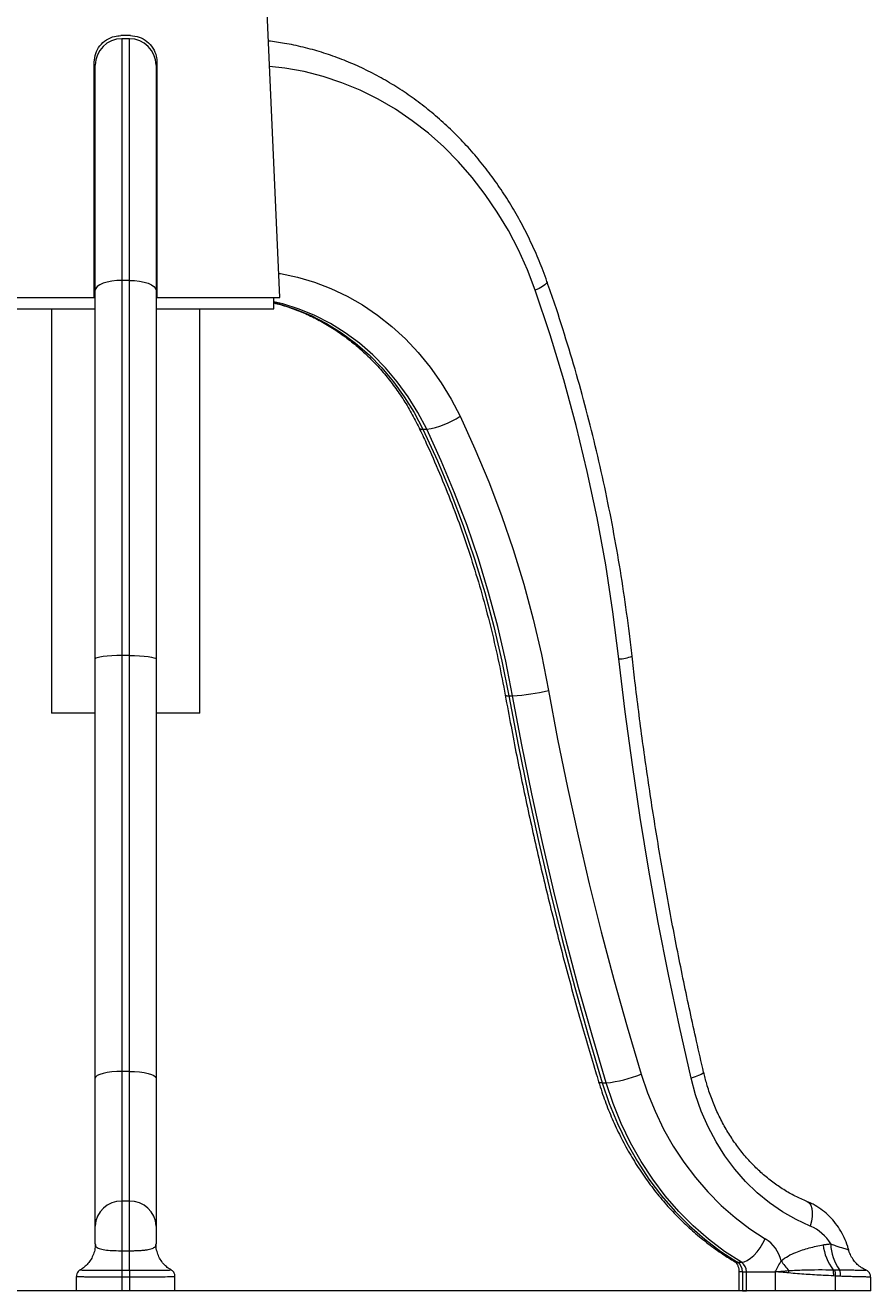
# Model space of a CAD drawing. Header units: millimetres. Extents: x 487 to 5104, y 208 to 5206.
# Tile 22 of 24: x 4501 to 4946, y 1984 to 2651. Entities that reach past the tile are written whole.
import ezdxf

# ---------------------------------------------------------------- set-up
doc = ezdxf.new("R2010")
doc.units = ezdxf.units.MM
doc.styles.add('SLDTEXTSTYLE0', font='TXT', dxfattribs={"width": 0.75})
doc.dimstyles.new('SLDDIMSTYLE0', dxfattribs={"dimtxt": 3.5, "dimasz": 3.302, "dimexe": 0, "dimexo": 0.0625, "dimgap": 0.875, "dimtad": 1, "dimlfac": 0.5, "dimrnd": 1e-09, "dimzin": 12, "dimdsep": 46, "dimtxsty": 'SLDTEXTSTYLE0', "dimsah": 1, "dimcen": 0.09, "dimadec": 0, "dimazin": 3, "dimtfac": 1, "dimtofl": 0, "dimtmove": 0, "dimatfit": 3, "dimfxl": 0, "dimfrac": 2, "dimtolj": 1, "dimtzin": 12, "dimarcsym": 0})

# ---------------------------------------------------------------- blocks, each defined once
blk = doc.blocks.new('_D_2')
at = {"color": 7, "linetype": 'Continuous', "lineweight": 0}
for p, q in [((4012.93, 3070.44), (3920.93, 3070.44)), ((3921.93, 3070.44), (3921.93, 1984.03)), ((4895.17, 1984.03), (3920.93, 1984.03))]:
    blk.add_line(p, q, dxfattribs=at)
for points in [[(3921.93, 3070.44), (3921.42, 3067.14), (3922.43, 3067.14)], [(3921.93, 1984.03), (3922.43, 1987.33), (3921.42, 1987.33)]]:
    blk.add_solid(points, dxfattribs=at)
at = {"color": 7, "linetype": 'Continuous', "lineweight": 0, "insert": (3917.41, 2138.95), "char_height": 3.5, "attachment_point": 1, "rotation": 90, "style": 'SLDTEXTSTYLE0'}
blk.add_mtext('543,20', dxfattribs=at)

msp = doc.modelspace()

# ---------------------------------------------------------------- linework, layer by layer
at = {"color": 7, "linetype": 'Continuous', "lineweight": 15}
for p, q in [((4635.094, 2507.746), (4626.76, 2698.618)), ((4556.425, 2645.746), (4551.425, 2645.746)), ((4551.925, 2644.086), (4551.925, 2516.708)), ((4555.925, 2644.086), (4551.925, 2644.086)), ((4555.925, 2516.708), (4555.925, 2644.086)), ((4537.371, 2629.746), (4537.925, 2629.746)), ((4537.425, 2507.746), (4537.425, 2631.746)), ((4537.925, 2511.456), (4537.925, 2630.086)), ((4569.925, 2630.086), (4569.925, 2511.456)), ((4569.925, 2629.746), (4570.52, 2629.746)), ((4570.425, 2631.746), (4570.425, 2507.746)), ((4551.925, 2516.708), (4551.925, 2318.873)), ((4555.925, 2516.708), (4551.925, 2516.708)), ((4555.925, 2318.873), (4555.925, 2516.708)), ((4537.925, 2317.084), (4537.925, 2511.456)), ((4569.925, 2511.456), (4569.925, 2317.084)), ((4472.756, 2507.746), (4537.425, 2507.746)), ((4537.425, 2507.746), (4537.925, 2507.746)), ((4569.925, 2507.746), (4570.428, 2507.746)), ((4570.425, 2507.746), (4635.094, 2507.746)), ((4631.925, 2501.746), (4631.925, 2507.746)), ((4475.925, 2501.746), (4537.925, 2501.746)), ((4514.925, 2501.746), (4514.925, 2288.437)), ((4569.925, 2501.746), (4631.925, 2501.746)), ((4592.925, 2288.437), (4592.925, 2501.746)), ((4710.517, 2438.264), (4712.517, 2438.264)), ((4537.925, 2096.021), (4537.925, 2317.084)), ((4551.925, 2318.873), (4551.925, 2099.67)), ((4555.925, 2318.873), (4551.925, 2318.873)), ((4555.925, 2099.67), (4555.925, 2318.873)), ((4569.925, 2317.084), (4569.925, 2096.021)), ((4755.815, 2297.659), (4757.815, 2297.659)), ((4537.925, 2288.437), (4514.925, 2288.437)), ((4592.925, 2288.437), (4569.925, 2288.437)), ((4537.925, 2018.088), (4537.925, 2096.021)), ((4551.925, 2099.67), (4551.925, 2031.308)), ((4555.925, 2099.67), (4551.925, 2099.67)), ((4555.925, 2031.308), (4555.925, 2099.67)), ((4569.925, 2096.021), (4569.925, 2018.088)), ((4805.062, 2093.612), (4807.062, 2093.612)), ((4551.925, 2031.308), (4551.925, 2005.092)), ((4555.925, 2031.308), (4551.925, 2031.308)), ((4555.925, 2005.092), (4555.925, 2031.308)), ((4537.925, 2008.71), (4537.925, 2018.088)), ((4569.925, 2018.088), (4569.925, 2008.71)), ((4551.925, 2005.092), (4551.925, 1994.835)), ((4551.925, 2005.092), (4555.925, 2005.092)), ((4555.925, 1994.835), (4555.925, 2005.092)), ((4551.925, 1994.835), (4551.925, 1991.149)), ((4551.925, 1994.835), (4555.925, 1994.835)), ((4555.925, 1994.835), (4555.925, 1991.149)), ((4876.317, 1998.994), (4878.317, 1998.994)), ((4926.716, 1995.086), (4927.617, 1995.077)), ((4527.925, 1991.489), (4527.925, 1984.028)), ((4551.925, 1991.149), (4551.925, 1984.028)), ((4555.925, 1991.149), (4551.925, 1991.149)), ((4555.925, 1991.149), (4555.925, 1984.028)), ((4579.925, 1984.028), (4579.925, 1991.501)), ((4877.058, 1994.028), (4877.058, 1984.028)), ((4878.934, 1994.028), (4880.934, 1994.028)), ((4878.934, 1994.028), (4878.934, 1984.028)), ((4880.934, 1994.028), (4896.174, 1994.028)), ((4880.934, 1984.028), (4880.934, 1994.028)), ((4896.174, 1994.028), (4896.174, 1984.028)), ((4927.783, 1991.748), (4926.928, 1991.803)), ((4927.783, 1991.748), (4927.783, 1984.028)), ((4930.596, 1991.611), (4927.783, 1991.748)), ((4946.442, 1984.028), (4946.442, 1991.177)), ((4551.925, 1984.028), (4527.925, 1984.028)), ((4555.925, 1984.028), (4551.925, 1984.028)), ((4579.925, 1984.028), (4555.925, 1984.028)), ((4878.934, 1984.028), (4877.058, 1984.028)), ((4878.934, 1984.028), (4880.934, 1984.028)), ((4896.174, 1984.028), (4880.934, 1984.028)), ((4927.783, 1984.028), (4896.174, 1984.028)), ((4946.442, 1984.028), (4927.783, 1984.028))]:
    msp.add_line(p, q, dxfattribs=at)
at = {"color": 8, "linetype": 'Continuous', "lineweight": 15}
msp.add_line((4878.934, 1994.028), (4877.058, 1994.028), dxfattribs=at)
at = {"color": 8, "linetype": 'Continuous', "lineweight": 15, "flags": 128}
for points in [[(4769.697, 2511.456), (4765.553, 2522.298), (4760.83, 2532.82), (4755.548, 2542.981), (4749.727, 2552.741), (4743.39, 2562.064), (4736.562, 2570.911), (4729.269, 2579.249), (4721.54, 2587.046), (4713.404, 2594.271), (4704.894, 2600.895), (4696.042, 2606.893), (4686.884, 2612.242), (4677.454, 2616.921), (4667.79, 2620.911), (4657.929, 2624.197), (4647.91, 2626.766), (4637.772, 2628.608), (4629.776, 2629.539)], [(4634.541, 2520.409), (4635.541, 2520.249), (4644.55, 2518.385), (4653.421, 2515.788), (4662.11, 2512.471), (4670.574, 2508.452), (4678.77, 2503.75), (4686.657, 2498.389), (4694.195, 2492.397), (4701.346, 2485.802), (4708.074, 2478.639), (4714.346, 2470.943), (4720.129, 2462.753), (4725.396, 2454.11), (4730.118, 2445.058)], [(4775.909, 2516.088), (4775.931, 2515.823), (4775.594, 2515.17), (4774.762, 2514.374), (4773.466, 2513.466), (4771.756, 2512.481), (4769.697, 2511.456)], [(4712.517, 2438.264), (4707.914, 2447.037), (4702.747, 2455.382), (4697.046, 2463.249), (4690.844, 2470.594), (4684.177, 2477.374), (4677.083, 2483.55), (4669.604, 2489.086), (4661.783, 2493.95), (4653.664, 2498.114), (4645.294, 2501.555), (4636.723, 2504.252), (4631.925, 2505.415)], [(4631.925, 2504.96), (4634.723, 2504.252), (4643.294, 2501.555), (4651.664, 2498.114), (4659.783, 2493.95), (4667.604, 2489.086), (4675.083, 2483.55), (4682.177, 2477.374), (4688.844, 2470.594), (4695.046, 2463.249), (4700.747, 2455.382), (4705.914, 2447.037), (4710.517, 2438.264)], [(4858.448, 2099.21), (4858.438, 2099.055), (4858.043, 2098.602), (4857.14, 2098.049), (4855.763, 2097.418), (4853.965, 2096.733), (4851.816, 2096.021)], [(4805.062, 2093.612), (4803.916, 2093.702), (4803.254, 2093.966), (4803.108, 2094.177)], [(4912.873, 2031.072), (4912.917, 2031.054), (4914.003, 2030.301), (4914.845, 2029.08), (4915.409, 2027.436), (4915.675, 2025.432), (4915.632, 2023.147), (4915.282, 2020.667), (4914.638, 2018.088)], [(4876.317, 1998.994), (4875.058, 1999.233), (4874.706, 1999.411)]]:
    msp.add_lwpolyline(points, dxfattribs=at)
at = {"color": 7, "linetype": 'Continuous', "lineweight": 15, "flags": 128}
for points in [[(4551.925, 2516.708), (4549.194, 2516.607), (4546.567, 2516.308), (4544.147, 2515.823), (4542.026, 2515.17), (4540.284, 2514.374), (4538.991, 2513.466), (4538.194, 2512.481), (4537.925, 2511.456)], [(4555.925, 2516.708), (4558.656, 2516.607), (4561.283, 2516.308), (4563.703, 2515.823), (4565.825, 2515.17), (4567.566, 2514.374), (4568.859, 2513.466), (4569.656, 2512.481), (4569.925, 2511.456)], [(4813.818, 2317.084), (4810.684, 2342.008), (4806.86, 2366.803), (4802.35, 2391.443), (4797.159, 2415.905), (4791.292, 2440.162), (4784.754, 2464.189), (4777.554, 2487.962), (4769.697, 2511.456)], [(4730.118, 2445.058), (4737.973, 2427.967), (4745.266, 2410.546), (4751.985, 2392.82), (4758.122, 2374.815), (4763.668, 2356.557), (4768.615, 2338.07), (4772.955, 2319.381), (4776.684, 2300.517)], [(4710.517, 2438.264), (4718.158, 2421.638), (4725.252, 2404.691), (4731.789, 2387.449), (4737.759, 2369.934), (4743.154, 2352.173), (4747.965, 2334.189), (4752.188, 2316.01), (4755.815, 2297.659)], [(4757.815, 2297.659), (4754.188, 2316.01), (4749.965, 2334.189), (4745.154, 2352.173), (4739.759, 2369.934), (4733.789, 2387.449), (4727.252, 2404.691), (4720.158, 2421.638), (4712.517, 2438.264)], [(4551.925, 2318.873), (4549.194, 2318.839), (4546.567, 2318.737), (4544.147, 2318.572), (4542.026, 2318.349), (4540.284, 2318.078), (4538.991, 2317.769), (4538.194, 2317.433), (4537.925, 2317.084)], [(4555.925, 2318.873), (4558.656, 2318.839), (4561.283, 2318.737), (4563.703, 2318.572), (4565.825, 2318.349), (4567.566, 2318.078), (4568.859, 2317.769), (4569.656, 2317.433), (4569.925, 2317.084)], [(4851.816, 2096.021), (4845.652, 2123.301), (4839.889, 2150.697), (4834.528, 2178.203), (4829.572, 2205.809), (4825.022, 2233.508), (4820.878, 2261.292), (4817.143, 2289.154), (4813.818, 2317.084)], [(4755.815, 2297.659), (4760.684, 2271.766), (4765.924, 2245.969), (4771.534, 2220.276), (4777.511, 2194.694), (4783.854, 2169.229), (4790.562, 2143.89), (4797.632, 2118.682), (4805.062, 2093.612)], [(4807.062, 2093.612), (4799.632, 2118.682), (4792.562, 2143.89), (4785.854, 2169.229), (4779.511, 2194.694), (4773.534, 2220.276), (4767.924, 2245.969), (4762.684, 2271.766), (4757.815, 2297.659)], [(4776.684, 2300.517), (4781.511, 2274.85), (4786.705, 2249.279), (4792.265, 2223.811), (4798.19, 2198.452), (4804.478, 2173.211), (4811.127, 2148.093), (4818.135, 2123.105), (4825.5, 2098.255)], [(4551.925, 2099.67), (4549.194, 2099.6), (4546.567, 2099.393), (4544.147, 2099.055), (4542.026, 2098.602), (4540.284, 2098.049), (4538.991, 2097.418), (4538.194, 2096.733), (4537.925, 2096.021)], [(4555.925, 2099.67), (4558.656, 2099.6), (4561.283, 2099.393), (4563.703, 2099.055), (4565.825, 2098.602), (4567.566, 2098.049), (4568.859, 2097.418), (4569.656, 2096.733), (4569.925, 2096.021)], [(4825.5, 2098.255), (4828.875, 2088.278), (4832.835, 2078.592), (4837.361, 2069.243), (4842.432, 2060.274), (4848.024, 2051.728), (4854.111, 2043.646), (4860.664, 2036.065), (4867.652, 2029.02), (4875.042, 2022.546), (4882.799, 2016.673), (4890.887, 2011.429)], [(4914.638, 2018.088), (4907.203, 2021.475), (4900.031, 2025.546), (4893.166, 2030.274), (4886.656, 2035.627), (4880.542, 2041.57), (4874.864, 2048.066), (4869.66, 2055.07), (4864.963, 2062.537), (4860.805, 2070.419), (4857.213, 2078.663), (4854.21, 2087.216), (4851.816, 2096.021)], [(4805.062, 2093.612), (4808.74, 2082.74), (4813.055, 2072.185), (4817.987, 2061.996), (4823.514, 2052.223), (4829.608, 2042.91), (4836.24, 2034.102), (4843.381, 2025.84), (4850.996, 2018.164), (4859.049, 2011.109), (4867.503, 2004.709), (4876.317, 1998.994)], [(4878.317, 1998.994), (4869.503, 2004.709), (4861.049, 2011.109), (4852.996, 2018.164), (4845.381, 2025.84), (4838.24, 2034.102), (4831.608, 2042.91), (4825.514, 2052.223), (4819.987, 2061.996), (4815.055, 2072.185), (4810.74, 2082.74), (4807.062, 2093.612)], [(4878.317, 1998.994), (4879.789, 1999.233), (4881.419, 1999.94), (4883.144, 2001.089), (4884.898, 2002.636), (4886.612, 2004.52), (4888.222, 2006.67), (4889.666, 2009.003), (4890.887, 2011.429)]]:
    msp.add_lwpolyline(points, dxfattribs=at)
at = {"color": 7, "linetype": 'Continuous', "lineweight": 15}
for centre, radius, start, end in [((4551.925, 2630.086), 14, 90, 180), ((4555.925, 2630.086), 14, 0, 90), ((4706.79, 2479.294), 41.429, 277.946299, 304.269897), ((4752.21, 2398.4), 100.897, 273.184612, 284.038082), ((4801.411, 2154.987), 61.634, 275.260605, 293.006965), ((4551.546, 2017.686), 13.627, 88.405809, 178.311732), ((4556.304, 2017.686), 13.627, 1.688268, 91.594191), ((4905.872, 1997.143), 22.705, 30.626167, 67.289327), ((4880.711, 1995.201), 19.154, 13.885369, 57.911113), ((4946.824, 2010.814), 25.528, 185.839833, 218.031921), ((4948.814, 2009.052), 23.406, 180.837989, 216.801154), ((4873.194, 1994.175), 5.742, 358.527101, 57.057738), ((4875.194, 1994.175), 5.742, 358.527101, 57.057738), ((4931.786, 2021.363), 38.987, 213.582893, 223.250097), ((4915.341, 1992.702), 11.622, 355.562428, 11.833957), ((4916.525, 1992.856), 11.312, 354.3785, 11.321887), ((4923.169, 1992.222), 7.452, 355.299093, 22.144227), ((4886.356, 1995.183), 17.041, 353.866775, 358.205316)]:
    msp.add_arc(centre, radius, start, end, dxfattribs=at)
at = {"color": 8, "linetype": 'Continuous', "lineweight": 15}
for centre, radius, start, end in [((4710.06, 2440.157), 1.948, 216.880556, 283.561693), ((4813.068, 2336.584), 19.515, 272.201884, 293.122168), ((4755.226, 2299.731), 2.154, 232.249532, 285.869071)]:
    msp.add_arc(centre, radius, start, end, dxfattribs=at)
at = {"color": 7, "linetype": 'Continuous', "lineweight": 15}
for points, knots in [([(4537.425, 2631.746), (4537.574, 2633.291), (4537.872, 2636.379), (4540.203, 2640.523), (4543.665, 2643.704), (4547.628, 2645.478), (4550.315, 2645.668), (4551.425, 2645.746)], [0, 0, 0, 0, 0.2102514, 0.4204308, 0.6327814, 0.8484134, 1, 1, 1, 1]), ([(4556.425, 2645.746), (4557.995, 2645.592), (4561.135, 2645.283), (4565.319, 2642.884), (4568.492, 2639.345), (4570.185, 2635.392), (4570.357, 2632.781), (4570.425, 2631.746)], [0, 0, 0, 0, 0.2139725, 0.4278738, 0.6434302, 0.8585672, 1, 1, 1, 1]), ([(4775.91, 2516.086), (4775.229, 2517.98), (4773.285, 2523.383), (4769.681, 2532.104), (4764.952, 2542.134), (4759.731, 2551.844), (4754.045, 2561.208), (4747.909, 2570.194), (4741.342, 2578.774), (4734.365, 2586.922), (4727, 2594.611), (4719.27, 2601.817), (4711.201, 2608.518), (4702.817, 2614.691), (4694.145, 2620.319), (4685.214, 2625.383), (4676.051, 2629.869), (4666.687, 2633.761), (4657.15, 2637.054), (4647.469, 2639.716), (4638.144, 2641.721), (4632.02, 2642.53), (4629.193, 2642.903)], [0, 0, 0, 0, 0.0279395, 0.0797277, 0.1315168, 0.1832939, 0.2350556, 0.2867984, 0.3385182, 0.3902109, 0.4418723, 0.4934979, 0.5450837, 0.5966261, 0.6481218, 0.6995688, 0.7509658, 0.8023132, 0.8536124, 0.9048667, 0.9560806, 1, 1, 1, 1]), ([(4820.731, 2318.637), (4820.276, 2322.572), (4818.963, 2333.94), (4816.372, 2352.675), (4812.787, 2374.793), (4808.655, 2396.786), (4803.99, 2418.636), (4798.792, 2440.327), (4793.069, 2461.842), (4786.815, 2483.16), (4781.045, 2501.227), (4777.273, 2512.141), (4775.91, 2516.086)], [0, 0, 0, 0, 0.0581964, 0.1681407, 0.2780877, 0.3880341, 0.4979798, 0.6079246, 0.7178683, 0.8278106, 0.9377513, 1, 1, 1, 1]), ([(4631.925, 2504.779), (4633.116, 2504.502), (4636.875, 2503.628), (4643.079, 2501.498), (4650.494, 2498.431), (4657.705, 2494.743), (4664.683, 2490.498), (4671.396, 2485.704), (4677.813, 2480.387), (4683.905, 2474.572), (4689.644, 2468.285), (4695.007, 2461.558), (4699.957, 2454.414), (4704.514, 2446.917), (4707.172, 2441.632), (4708.5, 2438.993)], [0, 0, 0, 0, 0.0375704, 0.1185938, 0.199479, 0.2802053, 0.3607625, 0.4411495, 0.5213727, 0.6014438, 0.681378, 0.761192, 0.840903, 0.9205272, 1, 1, 1, 1]), ([(4708.5, 2438.993), (4709.781, 2436.292), (4713.522, 2428.407), (4719.359, 2415.11), (4725.842, 2399.025), (4731.822, 2382.678), (4737.298, 2366.096), (4742.266, 2349.3), (4746.706, 2332.307), (4750.645, 2315.223), (4752.824, 2303.736), (4753.907, 2298.029)], [0, 0, 0, 0, 0.0612387, 0.1787864, 0.2963339, 0.4138734, 0.531406, 0.6489325, 0.7664536, 0.8839701, 1, 1, 1, 1]), ([(4858.449, 2099.209), (4857.189, 2104.663), (4853.529, 2120.512), (4847.871, 2146.877), (4841.652, 2178.343), (4835.975, 2209.945), (4830.83, 2241.669), (4826.229, 2273.504), (4822.945, 2299.178), (4821.231, 2314.24), (4820.731, 2318.637)], [0, 0, 0, 0, 0.0756533, 0.2198085, 0.3639651, 0.508121, 0.6522764, 0.7964313, 0.9405857, 1, 1, 1, 1]), ([(4753.907, 2298.029), (4754.911, 2292.554), (4757.818, 2276.708), (4763.037, 2250.591), (4769.738, 2219.737), (4776.976, 2189.044), (4784.739, 2158.522), (4792.885, 2128.718), (4799.124, 2107.312), (4802.553, 2096.005), (4803.107, 2094.178)], [0, 0, 0, 0, 0.0792803, 0.2294818, 0.3796849, 0.5298875, 0.6800896, 0.830291, 0.9725844, 1, 1, 1, 1]), ([(4912.865, 2031.075), (4911.841, 2031.503), (4908.71, 2032.811), (4903.602, 2035.429), (4897.655, 2039.129), (4891.979, 2043.379), (4886.606, 2048.14), (4881.571, 2053.384), (4876.904, 2059.078), (4872.633, 2065.187), (4868.785, 2071.674), (4865.38, 2078.496), (4862.452, 2085.617), (4860.125, 2092.536), (4858.969, 2097.137), (4858.449, 2099.209)], [0, 0, 0, 0, 0.0400376, 0.1223624, 0.2044887, 0.286333, 0.3679116, 0.4492511, 0.5303836, 0.6113422, 0.6921585, 0.7728609, 0.8534736, 0.9340168, 1, 1, 1, 1]), ([(4803.107, 2094.178), (4803.663, 2092.409), (4805.245, 2087.375), (4808.261, 2079.25), (4812.302, 2069.913), (4816.845, 2060.877), (4821.863, 2052.173), (4827.341, 2043.835), (4833.257, 2035.894), (4839.59, 2028.382), (4846.315, 2021.327), (4853.405, 2014.753), (4860.839, 2008.697), (4867.953, 2003.579), (4872.67, 2000.667), (4874.708, 1999.409)], [0, 0, 0, 0, 0.0441597, 0.1256245, 0.2070935, 0.2885418, 0.3699627, 0.4513484, 0.5326904, 0.6139793, 0.6952055, 0.7763596, 0.8574322, 0.9384153, 1, 1, 1, 1]), ([(4934.901, 2005.373), (4934.717, 2006.043), (4934.089, 2008.333), (4932.565, 2012.085), (4930.192, 2016.477), (4927.299, 2020.497), (4923.956, 2024.079), (4920.214, 2027.146), (4916.488, 2029.486), (4913.952, 2030.599), (4912.865, 2031.075)], [0, 0, 0, 0, 0.058166, 0.1987012, 0.3393397, 0.4796788, 0.6194777, 0.758495, 0.8965322, 1, 1, 1, 1]), ([(4537.857, 2008.455), (4537.862, 2007.956), (4537.877, 2006.457), (4537.285, 2003.969), (4536.148, 2001.212), (4534.561, 1998.822), (4532.752, 1996.934), (4531.201, 1995.695), (4530.279, 1995.201), (4530.026, 1995.065)], [0, 0, 0, 0, 0.0912752, 0.27375, 0.4613375, 0.634523, 0.7952944, 0.943881, 1, 1, 1, 1]), ([(4537.925, 2008.71), (4537.954, 2008.383), (4538.032, 2007.503), (4539.127, 2006.433), (4541.854, 2005.667), (4545.628, 2005.254), (4549.197, 2005.106), (4551.319, 2005.095), (4551.925, 2005.092)], [0, 0, 0, 0, 0.133972, 0.36099788, 0.5593097, 0.74552522, 0.92738685, 1, 1, 1, 1]), ([(4555.925, 2005.092), (4556.227, 2005.092), (4556.833, 2005.094), (4558.181, 2005.112), (4559.97, 2005.162), (4562.085, 2005.278), (4564.045, 2005.453), (4565.786, 2005.696), (4567.267, 2006.023), (4568.468, 2006.459), (4569.325, 2007.027), (4569.737, 2007.639), (4569.904, 2008.214), (4569.918, 2008.544), (4569.925, 2008.71)], [0, 0, 0, 0, 0.0361361, 0.072453, 0.1620587, 0.254504, 0.3462823, 0.44089, 0.5386911, 0.6393319, 0.7514912, 0.8663507, 0.9330553, 1, 1, 1, 1]), ([(4577.681, 1995.155), (4577.435, 1995.287), (4576.443, 1995.823), (4574.785, 1997.208), (4572.903, 1999.311), (4571.38, 2001.845), (4570.356, 2004.712), (4569.889, 2007.058), (4569.963, 2008.411), (4569.979, 2008.708)], [0, 0, 0, 0, 0.0544259, 0.219448, 0.3932245, 0.5720532, 0.7532478, 0.9457869, 1, 1, 1, 1]), ([(4899.306, 1999.797), (4900.495, 2000.685), (4902.906, 2002.485), (4907.901, 2004.72), (4914.075, 2006.759), (4918.969, 2007.729), (4921.428, 2008.216)], [0, 0, 0, 0, 0.1804495, 0.3659537, 0.6814066, 1, 1, 1, 1]), ([(4921.428, 2008.216), (4922.089, 2008.323), (4923.411, 2008.537), (4924.743, 2008.652), (4925.41, 2008.71)], [0, 0, 0, 0, 0.49951202, 1, 1, 1, 1]), ([(4943.809, 1994.995), (4943.054, 1995.357), (4941.458, 1996.122), (4939.37, 1997.827), (4937.478, 1999.91), (4936.012, 2002.365), (4935.152, 2004.24), (4934.963, 2005.291), (4934.949, 2005.37)], [0, 0, 0, 0, 0.1777298, 0.3756072, 0.5685767, 0.7730241, 0.9829482, 1, 1, 1, 1]), ([(4530.05, 1995.037), (4530.048, 1995.036), (4529.844, 1994.947), (4529.209, 1994.495), (4528.457, 1993.6), (4527.954, 1992.499), (4527.984, 1991.758), (4527.994, 1991.489)], [0, 0, 0, 0, 0.0025583, 0.2267452, 0.507571, 0.8208883, 1, 1, 1, 1]), ([(4579.853, 1991.522), (4579.85, 1991.888), (4579.842, 1992.669), (4579.317, 1993.693), (4578.648, 1994.474), (4578.037, 1994.921), (4577.746, 1995.059), (4577.651, 1995.104)], [0, 0, 0, 0, 0.2313133, 0.495074, 0.7163573, 0.9083917, 1, 1, 1, 1]), ([(4874.708, 1999.409), (4874.777, 1999.366), (4875.01, 1999.218), (4875.532, 1998.749), (4876.244, 1997.713), (4876.817, 1996.268), (4877.042, 1994.94), (4877.055, 1994.193), (4877.058, 1994.028)], [0, 0, 0, 0, 0.0966091, 0.3261687, 0.5325045, 0.7417264, 0.9429639, 1, 1, 1, 1]), ([(4896.174, 1994.028), (4896.18, 1994.04), (4896.441, 1994.542), (4896.954, 1995.535), (4897.97, 1997.479), (4898.773, 1998.873), (4899.306, 1999.797)], [0, 0, 0, 0, 0.0061763, 0.2562899, 0.506221, 1, 1, 1, 1]), ([(4903.388, 1994.65), (4905.945, 1994.782), (4913.715, 1995.183), (4921.496, 1995.125), (4926.716, 1995.086)], [0, 0, 0, 0, 0.3289975, 1, 1, 1, 1]), ([(4927.617, 1995.077), (4928.03, 1995.068), (4928.859, 1995.05), (4929.667, 1995.037), (4930.072, 1995.031)], [0, 0, 0, 0, 0.4995023, 1, 1, 1, 1]), ([(4946.389, 1991.179), (4946.405, 1991.303), (4946.476, 1991.891), (4946.131, 1992.841), (4945.512, 1993.813), (4944.796, 1994.442), (4944.201, 1994.795), (4943.864, 1994.906), (4943.767, 1994.938)], [0, 0, 0, 0, 0.0757895, 0.3589756, 0.5851591, 0.7756193, 0.9355613, 1, 1, 1, 1]), ([(4896.174, 1994.028), (4896.193, 1994.029), (4896.494, 1994.05), (4897.521, 1994.125), (4899.92, 1994.318), (4902.013, 1994.518), (4903.388, 1994.65)], [0, 0, 0, 0, 0.007865, 0.1239485, 0.4240018, 1, 1, 1, 1]), ([(4903.299, 1993.363), (4901.966, 1993.503), (4899.854, 1993.726), (4897.544, 1993.921), (4896.521, 1994.001), (4896.259, 1994.021), (4896.192, 1994.026), (4896.174, 1994.028)], [0, 0, 0, 0, 0.5621128, 0.8899395, 0.9718951, 0.9923839, 1, 1, 1, 1]), ([(4926.928, 1991.803), (4925.105, 1991.904), (4920.253, 1992.173), (4912.37, 1992.595), (4906.323, 1993.107), (4903.299, 1993.363)], [0, 0, 0, 0, 0.2313714, 0.6156367, 1, 1, 1, 1])]:
    msp.add_open_spline(points, degree=3, knots=knots, dxfattribs=at)
at = {"color": 8, "linetype": 'Continuous', "lineweight": 15}
for points, knots in [([(4925.41, 2008.71), (4926.322, 2008.383), (4928.779, 2007.503), (4932.082, 2006.438), (4934.517, 2005.687), (4934.739, 2005.453), (4934.837, 2005.35)], [0, 0, 0, 0, 0.1865637, 0.5027102, 0.7788708, 1, 1, 1, 1]), ([(4530.066, 1995.003), (4530.034, 1994.997), (4529.913, 1994.976), (4530.44, 1994.946), (4531.624, 1994.915), (4534.018, 1994.883), (4538.359, 1994.855), (4544.891, 1994.838), (4549.645, 1994.836), (4551.925, 1994.835)], [0, 0, 0, 0, 0.0430385, 0.1608144, 0.2699704, 0.3825118, 0.5960327, 0.806213, 1, 1, 1, 1]), ([(4555.925, 1994.835), (4557.266, 1994.835), (4559.997, 1994.836), (4564.984, 1994.843), (4570.477, 1994.859), (4575.174, 1994.895), (4577.758, 1994.942), (4577.649, 1994.988), (4577.604, 1995.006)], [0, 0, 0, 0, 0.1137495, 0.2316193, 0.4386864, 0.646508, 0.85602, 1, 1, 1, 1]), ([(4930.072, 1995.031), (4931.284, 1995.015), (4933.746, 1994.984), (4936.912, 1994.946), (4939.619, 1994.915), (4942.29, 1994.883), (4944.074, 1994.861), (4943.807, 1994.853), (4943.737, 1994.851)], [0, 0, 0, 0, 0.1537541, 0.3123751, 0.4593867, 0.6109577, 0.8985284, 1, 1, 1, 1]), ([(4551.925, 1991.149), (4551.435, 1991.15), (4550.488, 1991.15), (4548.712, 1991.151), (4546.724, 1991.154), (4544.56, 1991.159), (4542.812, 1991.164), (4541.012, 1991.171), (4539.249, 1991.179), (4537.404, 1991.191), (4535.97, 1991.203), (4534.542, 1991.217), (4533.204, 1991.233), (4531.885, 1991.254), (4530.926, 1991.274), (4530.032, 1991.298), (4529.269, 1991.326), (4528.624, 1991.362), (4528.222, 1991.399), (4527.956, 1991.439), (4527.974, 1991.472), (4527.984, 1991.489)], [0, 0, 0, 0, 0.0390144, 0.0753483, 0.1419107, 0.1992465, 0.2537701, 0.2901041, 0.3566665, 0.4140024, 0.4685261, 0.5048589, 0.571419, 0.6287529, 0.6832746, 0.7196017, 0.7861513, 0.8434758, 0.8979885, 0.9476765, 1, 1, 1, 1]), ([(4579.586, 1991.501), (4579.656, 1991.465), (4579.876, 1991.355), (4577.327, 1991.273), (4572.369, 1991.198), (4565.417, 1991.161), (4559.591, 1991.15), (4556.415, 1991.15), (4555.925, 1991.149)], [0, 0, 0, 0, 0.101994, 0.3166711, 0.5313824, 0.7461013, 0.9608198, 1, 1, 1, 1]), ([(4946.412, 1991.177), (4946.42, 1991.178), (4946.448, 1991.182), (4946.275, 1991.191), (4945.971, 1991.203), (4945.497, 1991.217), (4944.86, 1991.233), (4943.947, 1991.254), (4943.042, 1991.274), (4941.961, 1991.298), (4940.726, 1991.326), (4939.186, 1991.362), (4937.668, 1991.399), (4935.712, 1991.45), (4933.392, 1991.515), (4931.467, 1991.581), (4930.596, 1991.611)], [0, 0, 0, 0, 0.029947, 0.1035211, 0.1734865, 0.2201092, 0.3055199, 0.3790914, 0.4490543, 0.4956697, 0.5810669, 0.6546264, 0.7245777, 0.7883379, 0.9042723, 1, 1, 1, 1])]:
    msp.add_open_spline(points, degree=3, knots=knots, dxfattribs=at)

# ---------------------------------------------------------------- dimensions: what is measured, and where the dimension line sits
at = {"color": 7, "linetype": 'Continuous', "lineweight": 0}
dim = msp.add_linear_dim(base=(3921.925, 1984.028), p1=(4013.925, 3070.437), p2=(4896.174, 1984.028), angle=90, dimstyle='SLDDIMSTYLE0', dxfattribs=at)
dim.commit()
dim.dimension.update_dxf_attribs({"geometry": '_D_2', "text_midpoint": (3921.925, 2146.058), "dimtype": 160})

doc.saveas('drawing.dxf')
